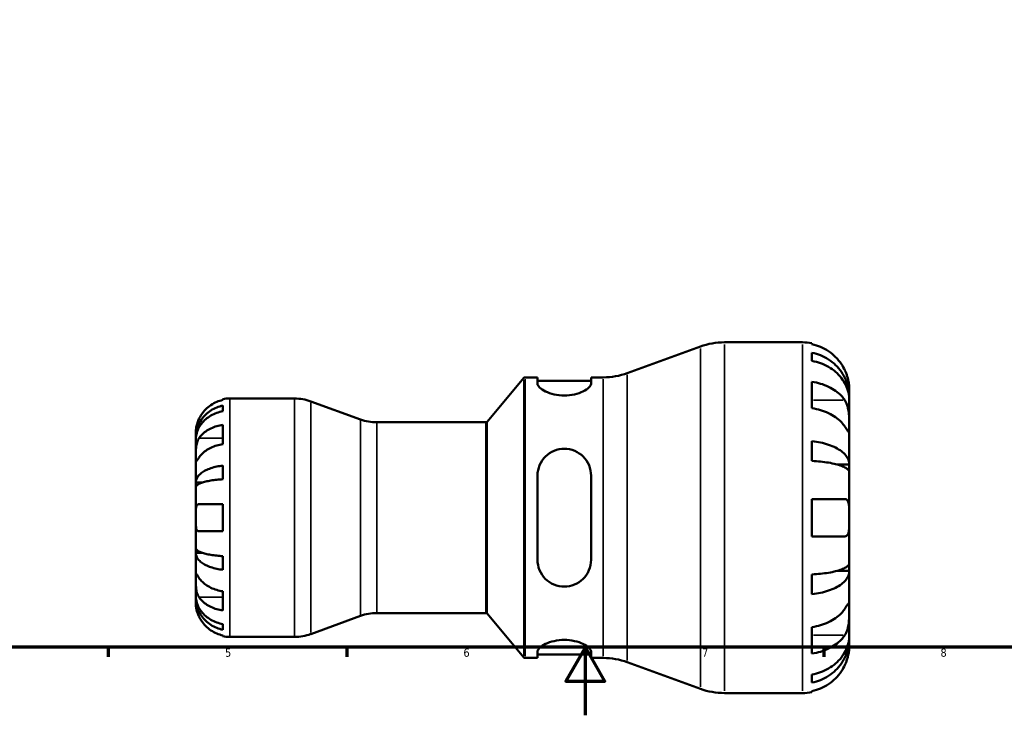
# Model space of a CAD drawing. Header units: millimetres. Extents: x 0 to 903, y -173 to 594.
# Tile 3 of 8: x 254 to 544, y 0 to 204. Entities that reach past the tile are written whole.
import ezdxf

# ---------------------------------------------------------------- set-up
doc = ezdxf.new("R2010")
doc.units = ezdxf.units.MM
for name, color, linetype, lineweight in [('Border (ANSI)', 7, 'Continuous', 70), ('Visible (ANSI)', 7, 'Continuous', 50), ('Visible Narrow (ANSI)', 7, 'Continuous', 35)]:
    doc.layers.add(name, color=color, linetype=linetype, lineweight=lineweight)
doc.styles.add('Note Text (ANSI)', font='tahoma.ttf')

# ---------------------------------------------------------------- blocks, each defined once
blk = doc.blocks.new('Borders Default Border')
at = {"layer": 'Border (ANSI)'}
for p, q in [((280.33, 20), (280.33, 17.2)), ((350.42, 20), (350.42, 17.2)), ((490.58, 20), (490.58, 17.2))]:
    blk.add_line(p, q, dxfattribs=at)
at = {"layer": 'Border (ANSI)', "flags": 128}
for points in [[(20, 20), (20, 574), (821, 574), (821, 20), (20, 20)], [(420.5, 0), (420.5, 20), (414.73, 10), (426.27, 10), (420.5, 20)]]:
    blk.add_lwpolyline(points, dxfattribs=at)
at = {"layer": 'Border (ANSI)', "color": 5, "true_color": 0x0000ff, "char_height": 2.4, "attachment_point": 7, "style": 'Note Text (ANSI)'}
for s, insert in [('5', (314.67, 17.15)), ('6', (384.69, 17.15)), ('7', (454.8, 17.2)), ('8', (524.84, 17.15))]:
    blk.add_mtext(s, dxfattribs=dict(at, insert=insert))

msp = doc.modelspace()

# ---------------------------------------------------------------- linework, layer by layer
at = {"layer": 'Visible (ANSI)'}
for p, q in [((432.83, 100.47), (454.3, 108.29)), ((461.35, 109.53), (484.33, 109.53)), ((487.07, 109.25), (487.07, 108.96)), ((487.07, 106.46), (487.07, 104.06)), ((391.68, 86.21), (402.46, 99.05)), ((402.84, 99.23), (406.44, 99.23)), ((406.44, 99.23), (406.44, 97.33)), ((422.19, 99.23), (425.78, 99.23)), ((422.19, 97.33), (422.19, 99.23)), ((406.44, 98.2), (422.19, 98.2)), ((487.07, 97.92), (487.07, 90.17)), ((498.03, 93.41), (498.03, 95.83)), ((314.03, 92.6), (314.03, 92.83)), ((316.03, 93.03), (335.07, 93.03)), ((498.03, 93.41), (497.99, 93.41)), ((498.03, 92.45), (498.03, 93.41)), ((314.03, 89.29), (314.03, 90.95)), ((354.45, 86.87), (339.85, 92.18)), ((498.03, 84.76), (498.03, 92.45)), ((314.03, 79.64), (314.03, 85.3)), ((359.23, 86.03), (391.3, 86.03)), ((498.03, 73.65), (498.03, 84.76)), ((306.03, 81.42), (306.03, 83.03)), ((306.03, 80.81), (306.03, 81.42)), ((306.03, 81.42), (306.06, 81.42)), ((306.03, 75.71), (306.03, 80.81)), ((487.07, 80.49), (487.07, 74.7)), ((306.03, 68.33), (306.03, 75.71)), ((314.03, 69.32), (314.03, 73.32)), ((498.03, 73.65), (494.43, 73.65)), ((498.03, 71.32), (498.03, 73.65)), ((406.44, 70.39), (406.44, 45.67)), ((422.19, 45.67), (422.19, 70.39)), ((498.03, 58.03), (498.03, 71.32)), ((306.03, 66.85), (306.03, 68.33)), ((306.03, 68.33), (307.94, 68.33)), ((306.03, 58.03), (306.03, 66.85)), ((306.99, 62.03), (314.03, 62.03)), ((314.03, 54.03), (314.03, 62.03)), ((487.07, 63.51), (487.07, 52.55)), ((487.07, 63.51), (496.73, 63.51)), ((306.03, 49.21), (306.03, 58.03)), ((498.03, 44.74), (498.03, 58.03)), ((314.03, 54.03), (306.99, 54.03)), ((496.73, 52.55), (487.07, 52.55)), ((306.03, 47.73), (306.03, 49.21)), ((306.03, 40.35), (306.03, 47.73)), ((306.03, 47.73), (307.94, 47.73)), ((314.03, 42.73), (314.03, 46.74)), ((498.03, 42.41), (498.03, 44.74)), ((487.07, 41.36), (487.07, 35.57)), ((498.03, 42.41), (494.43, 42.41)), ((498.03, 31.3), (498.03, 42.41)), ((306.03, 35.25), (306.03, 40.35)), ((306.03, 34.64), (306.03, 35.25)), ((314.03, 30.76), (314.03, 36.41)), ((306.03, 33.03), (306.03, 34.64)), ((306.03, 34.64), (306.06, 34.64)), ((354.45, 29.18), (339.85, 23.87)), ((359.23, 30.03), (391.3, 30.03)), ((391.68, 29.85), (402.46, 17.01)), ((498.03, 23.61), (498.03, 31.3)), ((314.03, 25.11), (314.03, 26.77)), ((314.03, 23.23), (314.03, 23.46)), ((487.07, 25.89), (487.07, 18.14)), ((498.03, 22.64), (498.03, 23.61)), ((316.03, 23.03), (335.07, 23.03)), ((498.03, 22.64), (497.99, 22.64)), ((498.03, 20.23), (498.03, 22.64)), ((406.44, 18.73), (406.44, 16.83)), ((406.44, 17.86), (422.19, 17.86)), ((422.19, 16.83), (422.19, 18.73)), ((402.84, 16.83), (406.44, 16.83)), ((422.19, 16.83), (425.78, 16.83)), ((432.83, 15.59), (454.3, 7.77)), ((487.07, 11.99), (487.07, 9.59)), ((461.35, 6.53), (484.33, 6.53)), ((487.07, 7.1), (487.07, 6.81))]:
    msp.add_line(p, q, dxfattribs=at)
for centre, radius, start, end in [((461.35, 88.93), 20.6, 90, 110), ((484.33, 95.83), 13.7, 78.463, 90), ((402.84, 98.73), 0.5, 90, 140), ((425.78, 119.83), 20.6, 270, 290), ((316.03, 83.03), 10, 90, 101.537), ((335.07, 79.03), 14, 70, 90), ((359.23, 100.03), 14, 250, 270), ((391.3, 86.53), 0.5, 270, 320), ((359.23, 16.03), 14, 90, 110), ((391.3, 29.53), 0.5, 40, 90), ((316.03, 33.03), 10, 258.463, 270), ((335.07, 37.03), 14, 270, 290), ((402.84, 17.33), 0.5, 220, 270), ((425.78, -3.77), 20.6, 70, 90), ((461.35, 27.13), 20.6, 250, 270), ((484.33, 20.23), 13.7, 270, 281.537)]:
    msp.add_arc(centre, radius, start, end, dxfattribs=at)
for points, knots in [([(496.73, 101.31), (496.45, 101.92), (496.11, 102.54), (495.2, 103.89), (494.61, 104.61), (493.41, 105.81), (492.7, 106.41), (491.17, 107.44), (490.35, 107.87), (488.81, 108.51), (487.95, 108.78), (487.07, 108.96)], [6.701462, 6.701462, 6.701462, 6.701462, 6.895459, 6.895459, 7.150461, 7.150461, 7.404248, 7.404248, 7.658035, 7.658035, 7.904209, 7.904209, 7.904209, 7.904209]), ([(487.07, 106.46), (487.95, 106.29), (488.81, 106.03), (490.35, 105.41), (491.17, 104.99), (492.7, 104), (493.42, 103.42), (494.61, 102.26), (495.21, 101.57), (496.23, 100.08), (496.66, 99.28), (497.31, 97.76), (497.59, 96.9), (497.95, 95.14), (498.03, 94.24), (498.03, 93.41)], [0.259915, 0.259915, 0.259915, 0.259915, 0.506624, 0.506624, 0.760331, 0.760331, 1.014038, 1.014038, 1.268393, 1.268393, 1.522747, 1.522747, 1.778036, 1.778036, 2.033325, 2.033325, 2.033325, 2.033325]), ([(498.03, 92.45), (498.03, 93.18), (497.95, 93.98), (497.59, 95.55), (497.31, 96.32), (496.66, 97.67), (496.23, 98.38), (495.21, 99.71), (494.61, 100.32), (493.42, 101.36), (492.7, 101.87), (491.17, 102.75), (490.35, 103.13), (488.81, 103.68), (487.95, 103.91), (487.07, 104.06)], [6.108021, 6.108021, 6.108021, 6.108021, 6.36331, 6.36331, 6.618599, 6.618599, 6.872953, 6.872953, 7.127308, 7.127308, 7.381015, 7.381015, 7.634722, 7.634722, 7.881432, 7.881432, 7.881432, 7.881432]), ([(498.03, 95.83), (498.03, 95.83), (498.03, 95.89), (498.03, 96.16), (498.02, 96.38), (497.97, 97.03), (497.92, 97.51), (497.73, 98.45), (497.63, 98.85), (497.42, 99.58), (497.31, 99.91), (497.06, 100.57), (496.92, 100.91), (496.75, 101.27), (496.74, 101.29), (496.73, 101.31)], [-3.8069636, -3.8069636, -3.8069636, -3.8069636, -3.6614952, -3.6614952, -3.5009101, -3.5009101, -3.2876159, -3.2876159, -3.1467889, -3.1467889, -3.0396524, -3.0396524, -2.9271291, -2.9271291, -2.9205248, -2.9205248, -2.9205248, -2.9205248]), ([(422.19, 97.33), (422.19, 97.01), (421.98, 96.62), (421.14, 95.83), (420.52, 95.42), (419.12, 94.76), (418.26, 94.46), (416.35, 94.03), (415.31, 93.92), (413.32, 93.92), (412.27, 94.03), (410.37, 94.46), (409.51, 94.76), (408.11, 95.42), (407.48, 95.83), (406.65, 96.62), (406.44, 97.01), (406.44, 97.33)], [1.202621, 1.202621, 1.202621, 1.202621, 1.523562, 1.523562, 1.844502, 1.844502, 2.142598, 2.142598, 2.440693, 2.440693, 2.738789, 2.738789, 3.036885, 3.036885, 3.357825, 3.357825, 3.678765, 3.678765, 3.678765, 3.678765]), ([(487.07, 97.92), (487.95, 97.79), (488.81, 97.6), (490.35, 97.15), (491.17, 96.84), (492.7, 96.11), (493.41, 95.69), (494.61, 94.84), (495.2, 94.34), (496.11, 93.37), (496.45, 92.94), (496.73, 92.51)], [0.259921, 0.259921, 0.259921, 0.259921, 0.506095, 0.506095, 0.759882, 0.759882, 1.013669, 1.013669, 1.268671, 1.268671, 1.462668, 1.462668, 1.462668, 1.462668]), ([(314.03, 92.6), (313.39, 92.46), (312.77, 92.27), (311.65, 91.8), (311.05, 91.49), (309.93, 90.73), (309.41, 90.3), (308.54, 89.42), (308.1, 88.9), (307.45, 87.91), (307.2, 87.47), (306.99, 87.03)], [0.1897242, 0.1897242, 0.1897242, 0.1897242, 0.3692652, 0.3692652, 0.5545201, 0.5545201, 0.7397751, 0.7397751, 0.9260791, 0.9260791, 1.0656804, 1.0656804, 1.0656804, 1.0656804]), ([(306.03, 81.42), (306.03, 82.02), (306.09, 82.68), (306.36, 83.96), (306.56, 84.59), (307.03, 85.7), (307.35, 86.28), (308.09, 87.37), (308.53, 87.87), (309.4, 88.72), (309.92, 89.14), (311.04, 89.87), (311.64, 90.17), (312.76, 90.63), (313.39, 90.82), (314.03, 90.95)], [4.459382, 4.459382, 4.459382, 4.459382, 4.645545, 4.645545, 4.831709, 4.831709, 5.017166, 5.017166, 5.202624, 5.202624, 5.387999, 5.387999, 5.573375, 5.573375, 5.75384, 5.75384, 5.75384, 5.75384]), ([(496.73, 84.76), (496.45, 85.19), (496.11, 85.63), (495.2, 86.59), (494.61, 87.09), (493.41, 87.94), (492.7, 88.36), (491.17, 89.09), (490.35, 89.4), (488.81, 89.85), (487.95, 90.04), (487.07, 90.17)], [6.701463, 6.701463, 6.701463, 6.701463, 6.895461, 6.895461, 7.150463, 7.150463, 7.404249, 7.404249, 7.658036, 7.658036, 7.904211, 7.904211, 7.904211, 7.904211]), ([(496.73, 92.51), (496.81, 92.4), (496.88, 92.28), (497.09, 91.9), (497.22, 91.6), (497.47, 90.95), (497.57, 90.6), (497.78, 89.69), (497.87, 89.13), (497.99, 87.87), (498.01, 87.19), (498.04, 85.88), (498.03, 85.27), (498.03, 84.76)], [-0.8825882, -0.8825882, -0.8825882, -0.8825882, -0.8313188, -0.8313188, -0.7175115, -0.7175115, -0.5966372, -0.5966372, -0.4253706, -0.4253706, -0.2174497, -0.2174497, 0, 0, 0, 0]), ([(314.03, 89.29), (313.39, 89.17), (312.77, 89), (311.64, 88.6), (311.04, 88.33), (309.92, 87.68), (309.4, 87.31), (308.53, 86.56), (308.1, 86.11), (307.35, 85.14), (307.03, 84.62), (306.56, 83.63), (306.36, 83.07), (306.09, 81.93), (306.03, 81.34), (306.03, 80.81)], [0.189718, 0.189718, 0.189718, 0.189718, 0.369803, 0.369803, 0.554984, 0.554984, 0.740165, 0.740165, 0.925816, 0.925816, 1.111467, 1.111467, 1.297825, 1.297825, 1.484183, 1.484183, 1.484183, 1.484183]), ([(306.99, 87.03), (306.9, 86.83), (306.81, 86.63), (306.66, 86.24), (306.59, 86.05), (306.45, 85.64), (306.38, 85.41), (306.22, 84.81), (306.16, 84.45), (306.07, 83.8), (306.05, 83.53), (306.03, 83.13), (306.03, 83.03), (306.03, 83.03)], [-0.6479836, -0.6479836, -0.6479836, -0.6479836, -0.5812922, -0.5812922, -0.5195743, -0.5195743, -0.4431699, -0.4431699, -0.3085364, -0.3085364, -0.1588124, -0.1588124, 0, 0, 0, 0]), ([(306.99, 81.36), (307.2, 81.67), (307.45, 81.99), (308.1, 82.69), (308.54, 83.06), (309.41, 83.68), (309.93, 83.98), (311.05, 84.51), (311.65, 84.74), (312.77, 85.07), (313.39, 85.21), (314.03, 85.3)], [4.9026438, 4.9026438, 4.9026438, 4.9026438, 5.0422451, 5.0422451, 5.2285491, 5.2285491, 5.4138041, 5.4138041, 5.599059, 5.599059, 5.7785999, 5.7785999, 5.7785999, 5.7785999]), ([(498.03, 84.76), (498.03, 84.46), (498.03, 84.21), (498.03, 83.75), (498.03, 83.56), (498, 83.24), (497.97, 83.15), (497.85, 83.16), (497.76, 83.25), (497.55, 83.54), (497.44, 83.69), (497.19, 84.06), (497.05, 84.27), (496.85, 84.58), (496.79, 84.67), (496.73, 84.76)], [0, 0, 0, 0, 0.1244062, 0.1244062, 0.2573758, 0.2573758, 0.4364064, 0.4364064, 0.6067469, 0.6067469, 0.7254747, 0.7254747, 0.8401791, 0.8401791, 0.8811518, 0.8811518, 0.8811518, 0.8811518]), ([(306.03, 75.71), (306.03, 75.92), (306.03, 76.15), (306.04, 76.67), (306.04, 76.95), (306.06, 77.66), (306.08, 78.09), (306.16, 78.94), (306.23, 79.34), (306.38, 79.99), (306.46, 80.24), (306.64, 80.71), (306.74, 80.93), (306.89, 81.21), (306.94, 81.29), (306.99, 81.36)], [0, 0, 0, 0, 0.0888491, 0.0888491, 0.1837965, 0.1837965, 0.314197, 0.314197, 0.4378467, 0.4378467, 0.5241128, 0.5241128, 0.6076526, 0.6076526, 0.6434969, 0.6434969, 0.6434969, 0.6434969]), ([(314.03, 79.64), (313.39, 79.55), (312.76, 79.41), (311.64, 79.08), (311.04, 78.85), (309.92, 78.32), (309.4, 78.01), (308.53, 77.39), (308.09, 77.02), (307.44, 76.33), (307.2, 76.01), (306.99, 75.71)], [0.1897409, 0.1897409, 0.1897409, 0.1897409, 0.3701287, 0.3701287, 0.5558196, 0.5558196, 0.7415105, 0.7415105, 0.927384, 0.927384, 1.0656761, 1.0656761, 1.0656761, 1.0656761]), ([(406.44, 70.39), (406.44, 71.41), (406.65, 72.48), (407.48, 74.45), (408.11, 75.34), (409.51, 76.7), (410.37, 77.28), (412.27, 78.06), (413.32, 78.26), (414.31, 78.26), (415.33, 78.26), (416.4, 78.06), (418.33, 77.24), (419.2, 76.64), (420.58, 75.26), (421.18, 74.38), (421.99, 72.44), (422.19, 71.39), (422.19, 70.39)], [-1.238072, -1.238072, -1.238072, -1.238072, -0.917132, -0.917132, -0.596191, -0.596191, -0.298096, -0.298096, 0, 0, 0, 0.304706, 0.304706, 0.609413, 0.609413, 0.923783, 0.923783, 1.238154, 1.238154, 1.238154, 1.238154]), ([(487.07, 80.49), (487.95, 80.4), (488.81, 80.26), (490.35, 79.94), (491.17, 79.72), (492.7, 79.2), (493.42, 78.9), (494.61, 78.29), (495.21, 77.93), (496.23, 77.15), (496.66, 76.73), (497.31, 75.93), (497.59, 75.48), (497.95, 74.55), (498.03, 74.08), (498.03, 73.65)], [0.259915, 0.259915, 0.259915, 0.259915, 0.506624, 0.506624, 0.760331, 0.760331, 1.014038, 1.014038, 1.268393, 1.268393, 1.522747, 1.522747, 1.778036, 1.778036, 2.033325, 2.033325, 2.033325, 2.033325]), ([(306.99, 75.71), (306.94, 75.62), (306.88, 75.53), (306.72, 75.29), (306.62, 75.14), (306.44, 74.89), (306.37, 74.78), (306.22, 74.59), (306.16, 74.53), (306.07, 74.54), (306.05, 74.64), (306.03, 75.04), (306.03, 75.33), (306.03, 75.71)], [-0.644345, -0.644345, -0.644345, -0.644345, -0.6030859, -0.6030859, -0.5200799, -0.5200799, -0.4327391, -0.4327391, -0.3100066, -0.3100066, -0.15869, -0.15869, 0, 0, 0, 0]), ([(306.03, 68.33), (306.03, 68.65), (306.09, 68.99), (306.36, 69.66), (306.56, 69.99), (307.03, 70.58), (307.35, 70.88), (308.1, 71.45), (308.53, 71.72), (309.4, 72.16), (309.92, 72.38), (311.04, 72.76), (311.64, 72.92), (312.77, 73.16), (313.39, 73.26), (314.03, 73.32)], [4.459382, 4.459382, 4.459382, 4.459382, 4.64574, 4.64574, 4.832098, 4.832098, 5.017749, 5.017749, 5.2034, 5.2034, 5.388581, 5.388581, 5.573762, 5.573762, 5.753847, 5.753847, 5.753847, 5.753847]), ([(498.03, 71.32), (498.03, 71.54), (497.95, 71.77), (497.59, 72.22), (497.31, 72.45), (496.66, 72.84), (496.23, 73.05), (495.21, 73.43), (494.61, 73.61), (493.42, 73.91), (492.7, 74.06), (491.17, 74.32), (490.35, 74.42), (488.81, 74.58), (487.95, 74.65), (487.07, 74.7)], [6.108021, 6.108021, 6.108021, 6.108021, 6.36331, 6.36331, 6.618599, 6.618599, 6.872953, 6.872953, 7.127308, 7.127308, 7.381015, 7.381015, 7.634722, 7.634722, 7.881432, 7.881432, 7.881432, 7.881432]), ([(314.03, 69.32), (313.39, 69.28), (312.77, 69.23), (311.64, 69.12), (311.04, 69.04), (309.92, 68.85), (309.4, 68.74), (308.53, 68.52), (308.1, 68.39), (307.35, 68.11), (307.03, 67.96), (306.56, 67.67), (306.36, 67.51), (306.09, 67.18), (306.03, 67.01), (306.03, 66.85)], [0.189718, 0.189718, 0.189718, 0.189718, 0.369803, 0.369803, 0.554984, 0.554984, 0.740165, 0.740165, 0.925816, 0.925816, 1.111467, 1.111467, 1.297825, 1.297825, 1.484183, 1.484183, 1.484183, 1.484183]), ([(306.03, 58.03), (306.03, 58.37), (306.03, 58.7), (306.04, 59.39), (306.04, 59.73), (306.07, 60.5), (306.11, 60.89), (306.24, 61.41), (306.31, 61.58), (306.47, 61.81), (306.54, 61.88), (306.72, 61.99), (306.83, 62.02), (306.96, 62.03), (306.97, 62.03), (306.99, 62.03)], [-2.7780414, -2.7780414, -2.7780414, -2.7780414, -2.6767215, -2.6767215, -2.5655813, -2.5655813, -2.4096011, -2.4096011, -2.3051939, -2.3051939, -2.2261755, -2.2261755, -2.1445049, -2.1445049, -2.1308178, -2.1308178, -2.1308178, -2.1308178]), ([(496.73, 63.51), (496.82, 63.51), (496.91, 63.5), (497.12, 63.45), (497.24, 63.38), (497.47, 63.19), (497.57, 63.05), (497.78, 62.6), (497.87, 62.26), (497.99, 61.35), (498.01, 60.77), (498.04, 59.47), (498.03, 58.75), (498.03, 58.03)], [-0.8764491, -0.8764491, -0.8764491, -0.8764491, -0.8146322, -0.8146322, -0.7114626, -0.7114626, -0.5965347, -0.5965347, -0.4233389, -0.4233389, -0.2170999, -0.2170999, 0, 0, 0, 0]), ([(306.99, 54.03), (306.92, 54.03), (306.86, 54.04), (306.7, 54.08), (306.61, 54.13), (306.44, 54.28), (306.37, 54.38), (306.22, 54.7), (306.16, 54.95), (306.07, 55.6), (306.05, 56.03), (306.03, 56.98), (306.03, 57.5), (306.03, 58.03)], [-0.6400853, -0.6400853, -0.6400853, -0.6400853, -0.5922218, -0.5922218, -0.5159504, -0.5159504, -0.4323561, -0.4323561, -0.3086303, -0.3086303, -0.1584496, -0.1584496, 0, 0, 0, 0]), ([(498.03, 58.03), (498.03, 57.54), (498.03, 57.06), (498.03, 56.08), (498.02, 55.58), (497.97, 54.53), (497.92, 54.01), (497.73, 53.33), (497.63, 53.11), (497.42, 52.82), (497.31, 52.72), (497.06, 52.59), (496.92, 52.55), (496.75, 52.55), (496.74, 52.55), (496.73, 52.55)], [-3.8069636, -3.8069636, -3.8069636, -3.8069636, -3.6614952, -3.6614952, -3.5009101, -3.5009101, -3.2876159, -3.2876159, -3.1467889, -3.1467889, -3.0396524, -3.0396524, -2.9271291, -2.9271291, -2.9205248, -2.9205248, -2.9205248, -2.9205248]), ([(306.03, 49.21), (306.03, 49.05), (306.09, 48.88), (306.36, 48.55), (306.56, 48.38), (307.03, 48.1), (307.35, 47.95), (308.1, 47.67), (308.53, 47.54), (309.4, 47.32), (309.92, 47.21), (311.04, 47.02), (311.64, 46.94), (312.77, 46.82), (313.39, 46.78), (314.03, 46.74)], [4.459382, 4.459382, 4.459382, 4.459382, 4.64574, 4.64574, 4.832098, 4.832098, 5.017749, 5.017749, 5.2034, 5.2034, 5.388581, 5.388581, 5.573762, 5.573762, 5.753847, 5.753847, 5.753847, 5.753847]), ([(314.03, 42.73), (313.39, 42.8), (312.77, 42.9), (311.64, 43.14), (311.04, 43.3), (309.92, 43.68), (309.4, 43.9), (308.53, 44.34), (308.1, 44.61), (307.35, 45.18), (307.03, 45.48), (306.56, 46.06), (306.36, 46.39), (306.09, 47.07), (306.03, 47.41), (306.03, 47.73)], [0.189718, 0.189718, 0.189718, 0.189718, 0.369803, 0.369803, 0.554984, 0.554984, 0.740165, 0.740165, 0.925816, 0.925816, 1.111467, 1.111467, 1.297825, 1.297825, 1.484183, 1.484183, 1.484183, 1.484183]), ([(422.19, 45.67), (422.19, 44.65), (421.98, 43.57), (421.14, 41.61), (420.52, 40.72), (419.12, 39.36), (418.26, 38.78), (416.35, 37.99), (415.31, 37.79), (413.3, 37.79), (412.23, 38), (410.29, 38.82), (409.42, 39.42), (408.04, 40.8), (407.44, 41.68), (406.64, 43.62), (406.44, 44.67), (406.44, 45.67)], [1.202621, 1.202621, 1.202621, 1.202621, 1.523562, 1.523562, 1.844502, 1.844502, 2.142598, 2.142598, 2.440693, 2.440693, 2.7454, 2.7454, 3.050106, 3.050106, 3.364477, 3.364477, 3.678847, 3.678847, 3.678847, 3.678847]), ([(487.07, 41.36), (487.95, 41.41), (488.81, 41.47), (490.35, 41.63), (491.17, 41.74), (492.7, 42), (493.42, 42.15), (494.61, 42.45), (495.21, 42.63), (496.23, 43.01), (496.66, 43.22), (497.31, 43.61), (497.59, 43.83), (497.95, 44.29), (498.03, 44.52), (498.03, 44.74)], [0.259915, 0.259915, 0.259915, 0.259915, 0.506624, 0.506624, 0.760331, 0.760331, 1.014038, 1.014038, 1.268393, 1.268393, 1.522747, 1.522747, 1.778036, 1.778036, 2.033325, 2.033325, 2.033325, 2.033325]), ([(306.03, 40.35), (306.03, 40.56), (306.03, 40.75), (306.04, 41.07), (306.04, 41.21), (306.06, 41.45), (306.08, 41.52), (306.16, 41.52), (306.23, 41.46), (306.38, 41.26), (306.46, 41.15), (306.64, 40.89), (306.74, 40.74), (306.89, 40.5), (306.94, 40.43), (306.99, 40.35)], [0, 0, 0, 0, 0.0888491, 0.0888491, 0.1837965, 0.1837965, 0.314197, 0.314197, 0.4378467, 0.4378467, 0.5241128, 0.5241128, 0.6076526, 0.6076526, 0.6434969, 0.6434969, 0.6434969, 0.6434969]), ([(498.03, 42.41), (498.03, 41.98), (497.95, 41.5), (497.59, 40.58), (497.31, 40.13), (496.66, 39.33), (496.23, 38.91), (495.21, 38.13), (494.61, 37.77), (493.42, 37.16), (492.7, 36.86), (491.17, 36.34), (490.35, 36.12), (488.81, 35.79), (487.95, 35.66), (487.07, 35.57)], [6.108021, 6.108021, 6.108021, 6.108021, 6.36331, 6.36331, 6.618599, 6.618599, 6.872954, 6.872954, 7.127308, 7.127308, 7.381015, 7.381015, 7.634722, 7.634722, 7.881432, 7.881432, 7.881432, 7.881432]), ([(306.99, 34.69), (306.94, 34.78), (306.88, 34.88), (306.72, 35.17), (306.62, 35.38), (306.44, 35.86), (306.37, 36.12), (306.22, 36.77), (306.16, 37.17), (306.07, 38.08), (306.05, 38.58), (306.03, 39.53), (306.03, 39.98), (306.03, 40.35)], [-0.644345, -0.644345, -0.644345, -0.644345, -0.6030859, -0.6030859, -0.5200799, -0.5200799, -0.4327391, -0.4327391, -0.3100066, -0.3100066, -0.15869, -0.15869, 0, 0, 0, 0]), ([(306.99, 40.35), (307.2, 40.04), (307.44, 39.73), (308.09, 39.04), (308.53, 38.67), (309.4, 38.05), (309.92, 37.74), (311.04, 37.2), (311.64, 36.98), (312.76, 36.65), (313.39, 36.51), (314.03, 36.41)], [4.90265, 4.90265, 4.90265, 4.90265, 5.0409421, 5.0409421, 5.2268156, 5.2268156, 5.4125065, 5.4125065, 5.5981974, 5.5981974, 5.7785851, 5.7785851, 5.7785851, 5.7785851]), ([(306.03, 35.25), (306.03, 34.72), (306.09, 34.13), (306.36, 32.99), (306.56, 32.43), (307.03, 31.44), (307.35, 30.92), (308.09, 29.96), (308.53, 29.51), (309.4, 28.75), (309.92, 28.38), (311.04, 27.73), (311.64, 27.46), (312.76, 27.06), (313.39, 26.89), (314.03, 26.77)], [4.459383, 4.459383, 4.459383, 4.459383, 4.645546, 4.645546, 4.831709, 4.831709, 5.017166, 5.017166, 5.202624, 5.202624, 5.388, 5.388, 5.573375, 5.573375, 5.75384, 5.75384, 5.75384, 5.75384]), ([(314.03, 25.11), (313.39, 25.24), (312.77, 25.43), (311.64, 25.88), (311.04, 26.19), (309.92, 26.91), (309.4, 27.33), (308.53, 28.18), (308.1, 28.68), (307.35, 29.77), (307.03, 30.35), (306.56, 31.46), (306.36, 32.09), (306.09, 33.38), (306.03, 34.04), (306.03, 34.64)], [0.189718, 0.189718, 0.189718, 0.189718, 0.369803, 0.369803, 0.554984, 0.554984, 0.740165, 0.740165, 0.925816, 0.925816, 1.111467, 1.111467, 1.297825, 1.297825, 1.484183, 1.484183, 1.484183, 1.484183]), ([(306.03, 33.03), (306.03, 33.03), (306.03, 32.99), (306.04, 32.81), (306.04, 32.67), (306.07, 32.22), (306.11, 31.87), (306.24, 31.2), (306.31, 30.91), (306.47, 30.37), (306.54, 30.13), (306.72, 29.64), (306.83, 29.4), (306.96, 29.11), (306.97, 29.07), (306.99, 29.03)], [-2.7780414, -2.7780414, -2.7780414, -2.7780414, -2.6767215, -2.6767215, -2.5655813, -2.5655813, -2.4096011, -2.4096011, -2.3051939, -2.3051939, -2.2261755, -2.2261755, -2.1445049, -2.1445049, -2.1308178, -2.1308178, -2.1308178, -2.1308178]), ([(314.03, 30.76), (313.39, 30.85), (312.77, 30.99), (311.65, 31.32), (311.05, 31.54), (309.93, 32.07), (309.41, 32.38), (308.54, 33), (308.1, 33.37), (307.45, 34.07), (307.2, 34.38), (306.99, 34.69)], [0.1897242, 0.1897242, 0.1897242, 0.1897242, 0.3692652, 0.3692652, 0.5545201, 0.5545201, 0.7397751, 0.7397751, 0.9260791, 0.9260791, 1.0656804, 1.0656804, 1.0656804, 1.0656804]), ([(496.73, 31.3), (496.81, 31.41), (496.88, 31.52), (497.09, 31.84), (497.22, 32.04), (497.47, 32.4), (497.57, 32.56), (497.78, 32.83), (497.87, 32.91), (497.99, 32.9), (498.01, 32.76), (498.04, 32.22), (498.03, 31.81), (498.03, 31.3)], [-0.8825882, -0.8825882, -0.8825882, -0.8825882, -0.8313188, -0.8313188, -0.7175115, -0.7175115, -0.5966372, -0.5966372, -0.4253706, -0.4253706, -0.2174497, -0.2174497, 0, 0, 0, 0]), ([(306.99, 29.03), (307.2, 28.59), (307.45, 28.15), (308.1, 27.16), (308.54, 26.64), (309.41, 25.76), (309.93, 25.32), (311.05, 24.57), (311.65, 24.26), (312.77, 23.79), (313.39, 23.59), (314.03, 23.46)], [4.9026438, 4.9026438, 4.9026438, 4.9026438, 5.0422451, 5.0422451, 5.2285491, 5.2285491, 5.4138041, 5.4138041, 5.599059, 5.599059, 5.7785999, 5.7785999, 5.7785999, 5.7785999]), ([(487.07, 25.89), (487.95, 26.02), (488.81, 26.21), (490.35, 26.66), (491.17, 26.97), (492.7, 27.69), (493.41, 28.12), (494.61, 28.96), (495.2, 29.47), (496.11, 30.43), (496.45, 30.87), (496.73, 31.3)], [0.259921, 0.259921, 0.259921, 0.259921, 0.506095, 0.506095, 0.759882, 0.759882, 1.013669, 1.013669, 1.268671, 1.268671, 1.462668, 1.462668, 1.462668, 1.462668]), ([(498.03, 31.3), (498.03, 31.01), (498.03, 30.68), (498.03, 29.95), (498.03, 29.55), (498, 28.56), (497.97, 27.97), (497.85, 26.81), (497.76, 26.26), (497.55, 25.37), (497.44, 25.02), (497.19, 24.38), (497.05, 24.09), (496.85, 23.73), (496.79, 23.64), (496.73, 23.55)], [0, 0, 0, 0, 0.1244062, 0.1244062, 0.2573758, 0.2573758, 0.4364064, 0.4364064, 0.6067469, 0.6067469, 0.7254747, 0.7254747, 0.8401791, 0.8401791, 0.8811518, 0.8811518, 0.8811518, 0.8811518]), ([(487.07, 11.99), (487.95, 12.15), (488.81, 12.38), (490.35, 12.93), (491.17, 13.3), (492.7, 14.19), (493.42, 14.7), (494.61, 15.73), (495.21, 16.35), (496.23, 17.67), (496.66, 18.38), (497.31, 19.74), (497.59, 20.51), (497.95, 22.07), (498.03, 22.87), (498.03, 23.61)], [0.259915, 0.259915, 0.259915, 0.259915, 0.506624, 0.506624, 0.760331, 0.760331, 1.014038, 1.014038, 1.268393, 1.268393, 1.522747, 1.522747, 1.778036, 1.778036, 2.033325, 2.033325, 2.033325, 2.033325]), ([(496.73, 23.55), (496.45, 23.12), (496.11, 22.68), (495.2, 21.72), (494.61, 21.21), (493.41, 20.37), (492.7, 19.94), (491.17, 19.22), (490.35, 18.91), (488.81, 18.46), (487.95, 18.27), (487.07, 18.14)], [6.701462, 6.701462, 6.701462, 6.701462, 6.895459, 6.895459, 7.150461, 7.150461, 7.404248, 7.404248, 7.658035, 7.658035, 7.904209, 7.904209, 7.904209, 7.904209]), ([(406.44, 18.73), (406.44, 19.05), (406.65, 19.43), (407.48, 20.23), (408.11, 20.63), (409.51, 21.29), (410.37, 21.6), (412.27, 22.03), (413.32, 22.14), (414.31, 22.14), (415.31, 22.14), (416.35, 22.03), (418.26, 21.6), (419.12, 21.29), (420.52, 20.63), (421.14, 20.23), (421.98, 19.43), (422.19, 19.05), (422.19, 18.73)], [-1.238072, -1.238072, -1.238072, -1.238072, -0.917132, -0.917132, -0.596191, -0.596191, -0.298096, -0.298096, 0, 0, 0, 0.298096, 0.298096, 0.596191, 0.596191, 0.917132, 0.917132, 1.238072, 1.238072, 1.238072, 1.238072]), ([(498.03, 22.64), (498.03, 21.82), (497.95, 20.92), (497.59, 19.16), (497.31, 18.29), (496.66, 16.77), (496.23, 15.98), (495.21, 14.49), (494.61, 13.8), (493.42, 12.64), (492.7, 12.06), (491.17, 11.07), (490.35, 10.65), (488.81, 10.03), (487.95, 9.77), (487.07, 9.59)], [6.108021, 6.108021, 6.108021, 6.108021, 6.36331, 6.36331, 6.618599, 6.618599, 6.872953, 6.872953, 7.127308, 7.127308, 7.381015, 7.381015, 7.634722, 7.634722, 7.881432, 7.881432, 7.881432, 7.881432]), ([(496.73, 14.75), (496.82, 14.94), (496.91, 15.13), (497.12, 15.64), (497.24, 15.96), (497.47, 16.64), (497.57, 16.98), (497.78, 17.82), (497.87, 18.28), (497.99, 19.16), (498.01, 19.54), (498.04, 20.09), (498.03, 20.23), (498.03, 20.23)], [-0.8764491, -0.8764491, -0.8764491, -0.8764491, -0.8146322, -0.8146322, -0.7114626, -0.7114626, -0.5965347, -0.5965347, -0.4233389, -0.4233389, -0.2170999, -0.2170999, 0, 0, 0, 0]), ([(487.07, 7.1), (487.95, 7.28), (488.81, 7.55), (490.35, 8.19), (491.17, 8.62), (492.7, 9.65), (493.41, 10.24), (494.61, 11.45), (495.2, 12.16), (496.11, 13.52), (496.45, 14.14), (496.73, 14.75)], [0.259921, 0.259921, 0.259921, 0.259921, 0.506095, 0.506095, 0.759882, 0.759882, 1.013669, 1.013669, 1.268671, 1.268671, 1.462668, 1.462668, 1.462668, 1.462668])]:
    msp.add_open_spline(points, degree=3, knots=knots, dxfattribs=at)
at = {"layer": 'Visible Narrow (ANSI)'}
for p, q in [((454.3, 8.39), (454.3, 107.67)), ((461.35, 108.89), (461.35, 7.16)), ((484.33, 7.16), (484.33, 108.89)), ((402.46, 17.51), (402.46, 98.55)), ((402.84, 98.72), (402.84, 17.34)), ((425.78, 17.34), (425.78, 98.72)), ((432.83, 99.95), (432.83, 16.11)), ((316.03, 23.46), (316.03, 92.6)), ((335.07, 23.46), (335.07, 92.6)), ((339.85, 91.76), (339.85, 24.29)), ((496.25, 92.51), (487.56, 92.51)), ((354.45, 29.54), (354.45, 86.52)), ((359.23, 85.68), (359.23, 30.37)), ((391.3, 30.37), (391.3, 85.68)), ((391.68, 85.86), (391.68, 30.2)), ((307.35, 81.36), (313.68, 81.36)), ((307.35, 34.69), (313.68, 34.69)), ((496.25, 23.55), (487.56, 23.55))]:
    msp.add_line(p, q, dxfattribs=at)

# ---------------------------------------------------------------- block references
msp.add_blockref('Borders Default Border', (0, 0))

doc.saveas('drawing.dxf')
